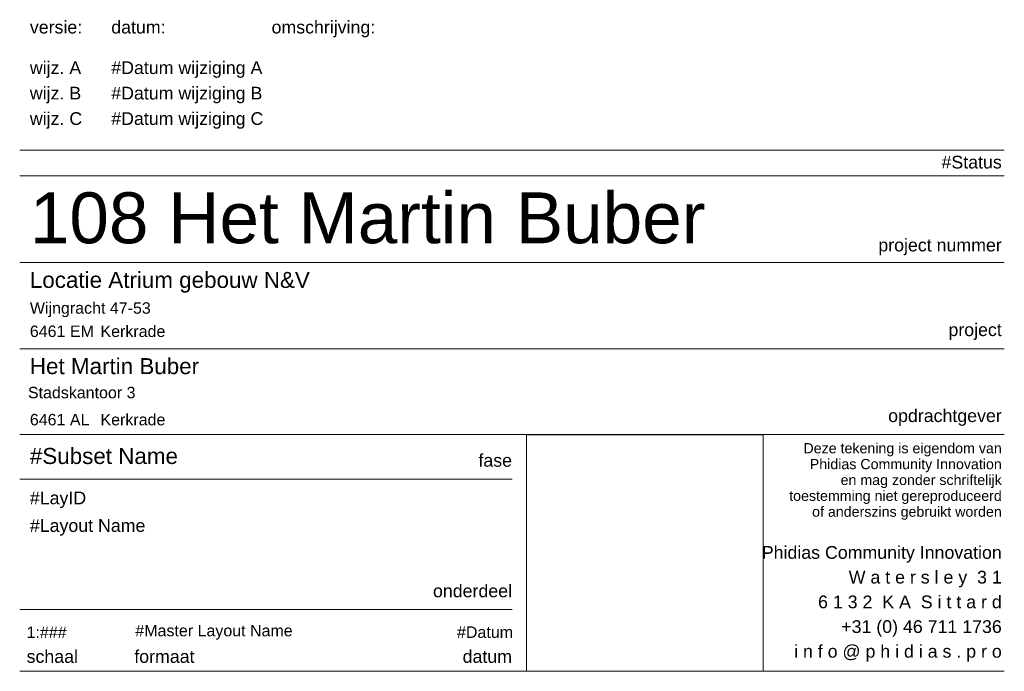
# Model space of a CAD drawing. Header units: millimetres. Extents: x -54205 to 99702, y -35458 to 70878.
# Tile 34 of 226: x 99509 to 99702, y -35458 to -35330. Entities that reach past the tile are written whole.
import ezdxf

# ---------------------------------------------------------------- set-up
doc = ezdxf.new("R2010")
doc.units = ezdxf.units.MM
doc.header["$MEASUREMENT"] = 0
doc.header["$XCLIPFRAME"] = 0
doc.styles.add('GENERATED_STYLE_1', font='arial.ttf')
picture_1 = doc.add_image_def('image1.png', size_in_pixel=(1076, 1160))

msp = doc.modelspace()

# ---------------------------------------------------------------- linework, layer by layer
at = {"color": 2, "linetype": 'Continuous', "lineweight": 0}
for points in [[(99702.38, -35355.31), (99508.87, -35355.31)], [(99508.87, -35360.32), (99702.38, -35360.32)], [(99508.87, -35377.41), (99702.38, -35377.41)], [(99508.87, -35394.31), (99702.38, -35394.31)], [(99508.87, -35411.2), (99702.38, -35411.2)], [(99608.5, -35411.2), (99608.5, -35457.71)], [(99655, -35411.2), (99655, -35457.71)], [(99508.87, -35419.95), (99605.63, -35419.95)], [(99508.87, -35445.59), (99605.63, -35445.59)], [(99508.87, -35457.71), (99702.38, -35457.71)]]:
    msp.add_lwpolyline(points, dxfattribs=at)

# ---------------------------------------------------------------- texts
at = {"color": 2, "linetype": 'Continuous', "lineweight": 0, "style": 'GENERATED_STYLE_1'}
for s, insert, char_height, attachment_point in [('\\A1;{\\pql;\\fArial|b0|i0|c0|p0;\\W1.000000;versie\\fArial|b0|i0|c0|p0;\\W1.000000;:}', (99510.87, -35329.88), 2.5, 1), ('\\A1;{\\pql;\\fArial|b0|i0|c0|p0;\\W1.000000;datum\\fArial|b0|i0|c0|p0;\\W1.000000;:}', (99526.87, -35329.88), 2.5, 1), ('\\A1;{\\pql;\\fArial|b0|i0|c0|p0;\\W1.000000;omschrijving\\fArial|b0|i0|c0|p0;\\W1.000000;:}', (99558.37, -35329.88), 2.5, 1), ('\\A1;{\\pql;\\fArial|b0|i0|c0|p0;\\W1.000000;wijz. A}', (99510.87, -35341.1), 2.5, 7), ('\\A1;{\\pql;\\fArial|b0|i0|c0|p0;\\W1.000000;#Datum wijziging A}', (99526.87, -35341.1), 2.5, 7), ('\\A1;{\\pql;\\fArial|b0|i0|c0|p0;\\W1.000000;wijz. \\fArial|b0|i0|c0|p0;\\W1.000000;B}', (99510.87, -35346.1), 2.5, 7), ('\\A1;{\\pql;\\fArial|b0|i0|c0|p0;\\W1.000000;#Datum wijziging B}', (99526.87, -35346.1), 2.5, 7), ('\\A1;{\\pql;\\fArial|b0|i0|c0|p0;\\W1.000000;wijz. \\fArial|b0|i0|c0|p0;\\W1.000000;C}', (99510.87, -35351.1), 2.5, 7), ('\\A1;{\\pql;\\fArial|b0|i0|c0|p0;\\W1.000000;#Datum wijziging C}', (99526.87, -35351.1), 2.5, 7), ('\\A1;{\\pql;\\fArial|b0|i0|c0|p0;\\W1.000000;108 Het Martin Buber}', (99510.87, -35363.6), 10, 1), ('\\A1;{\\pqr;\\fArial|b0|i0|c0|p0;\\W1.000000;project\\fArial|b0|i0|c0|p0;\\W1.000000; nummer}', (99701.88, -35375.95), 2.5, 9), ('\\A1;{\\pql;\\fArial|b0|i0|c0|p0;\\W1.000000;Locatie Atrium gebouw N&V}', (99510.87, -35383.32), 3.15, 7), ('\\A1;{\\pql;\\fArial|b0|i0|c0|p0;\\W1.000000;Wijngracht 47-53}', (99510.87, -35388.12), 2.25, 7), ('\\A1;{\\pql;\\fArial|b0|i0|c0|p0;\\W1.000000;6461 EM}', (99510.87, -35392.05), 2.25, 7), ('\\A1;{\\pql;\\fArial|b0|i0|c0|p0;\\W1.000000;Kerkrade}', (99524.75, -35392.05), 2.25, 7), ('\\A1;{\\pqr;\\fArial|b0|i0|c0|p0;\\W1.000000;project}', (99701.88, -35392.59), 2.5, 9), ('\\A1;{\\pql;\\fArial|b0|i0|c0|p0;\\W1.000000;Het Martin Buber}', (99510.87, -35399.36), 3.15, 7), ('\\A1;{\\pqr;\\fArial|b0|i0|c0|p0;\\W1.000000;Stadskantoor 3}', (99531.63, -35404.09), 2.25, 9), ('\\A1;{\\pql;\\fArial|b0|i0|c0|p0;\\W1.000000;6461 AL}', (99510.87, -35409.41), 2.25, 7), ('\\A1;{\\pql;\\fArial|b0|i0|c0|p0;\\W1.000000;Kerkrade}', (99524.75, -35409.41), 2.25, 7), ('\\A1;{\\pqr;\\fArial|b0|i0|c0|p0;\\W1.000000;opdrachtgever}', (99701.88, -35409.48), 2.5, 9), ('\\A1;{\\pql;\\fArial|b0|i0|c0|p0;\\W1.000000;#Subset Name}', (99510.87, -35413.82), 3.15, 1), ('\\A1;{\\pqr;\\fArial|b0|i0|c0|p0;\\W1.000000;fase}', (99605.63, -35417.54), 2.5, 9), ('\\A1;{\\pql;\\fArial|b0|i0|c0|p0;\\W1.000000;#LayID}', (99510.87, -35425.64), 2.5, 7), ('\\A1;{\\pql;\\fArial|b0|i0|c0|p0;\\W1.000000;#Layout Name\\fArial|b0|i0|c0|p0;\\W1.000000; }', (99510.87, -35427.81), 2.5, 1), ('\\A1;{\\pqr;\\fArial|b0|i0|c0|p0;\\W1.000000;onderdeel}', (99605.63, -35443.19), 2.5, 9), ('\\A1;{\\pql;\\fArial|b0|i0|c0|p0;\\W1.000000;1:###}', (99510.23, -35451.17), 2.25, 7), ('\\A1;{\\pql;\\fArial|b0|i0|c0|p0;\\W1.000000;#Master Layout Name}', (99531.6, -35451.51), 2.25, 7), ('\\A1;{\\pql;\\fArial|b0|i0|c0|p0;\\W1.000000;#Datum}', (99594.82, -35451.17), 2.25, 7), ('\\A1;{\\pql;\\fArial|b0|i0|c0|p0;\\W1.000000;schaal}', (99510.23, -35456.08), 2.5, 7), ('\\A1;{\\pqr;\\fArial|b0|i0|c0|p0;\\W1.000000;formaat}', (99543.23, -35456.08), 2.5, 9), ('\\A1;{\\pqr;\\fArial|b0|i0|c0|p0;\\W1.000000;datum}', (99605.63, -35456.08), 2.5, 9)]:
    msp.add_mtext(s, dxfattribs=dict(at, insert=insert, char_height=char_height, attachment_point=attachment_point))
at = {"color": 251, "linetype": 'Continuous', "lineweight": 0, "true_color": 0x636f72, "insert": (99701.88, -35358.94), "char_height": 2.5, "attachment_point": 9, "style": 'GENERATED_STYLE_1'}
msp.add_mtext('\\A1;{\\pqr;\\fArial|b0|i0|c0|p0;\\W1.000000;#Status}', dxfattribs=at)
at = {"color": 2, "linetype": 'Continuous', "lineweight": 0, "attachment_point": 9, "style": 'GENERATED_STYLE_1'}
for s, insert, char_height, line_spacing_factor in [('\\A1;{\\pqr;\\fArial|b0|i0|c0|p0;\\W1.000000;Deze tekening is eigendom van\\P\\pqr;\\fArial|b0|i0|c0|p0;\\W1.000000;Phidias Community Innovation\\P\\pqr;\\fArial|b0|i0|c0|p0;\\W1.000000;en mag zonder schriftelijk\\P\\pqr;\\fArial|b0|i0|c0|p0;\\W1.000000;toestemming niet gereproduceerd\\P\\pqr;\\fArial|b0|i0|c0|p0;\\W1.000000;of anderszins gebruikt worden}', (99701.88, -35427.94), 2, 0.935089), ('\\A1;{\\pqr;\\fArial|b0|i0|c0|p0;\\W1.000000;Phidias Community Innovation\\P\\pqr;\\fArial|b0|i0|c0|p0;\\W1.000000;W a t e r s l e y  3 1\\P\\pqr;\\fArial|b0|i0|c0|p0;\\W1.000000;6 1 3 2  K A  S i t t a r d\\P\\pqr;\\fArial|b0|i0|c0|p0;\\W1.000000;+31 (0) 46 711 1736\\P\\pqr;\\fArial|b0|i0|c0|p0;\\W1.000000;i n f o @ p h i d i a s . p r o}', (99701.88, -35455.78), 2.5, 1.165221)]:
    msp.add_mtext(s, dxfattribs=dict(at, insert=insert, char_height=char_height, line_spacing_factor=line_spacing_factor))
at = {"color": 6, "linetype": 'Continuous', "lineweight": 0, "char_height": 0.015, "attachment_point": 7, "style": 'GENERATED_STYLE_1'}
for s, insert in [('\\A1;{\\pql;\\fArial|b0|i0|c0|p0;\\W1.000000;deze tekening is eigendom van}', (99665.72, -35415.38)), ('\\A1;{\\pql;\\fArial|b0|i0|c0|p0;\\W1.000000;Phidias Community Innovation,}', (99665.64, -35418.73)), ('\\A1;{\\pql;\\fArial|b0|i0|c0|p0;\\W1.000000;en mag zonder schriftelijk}', (99665.72, -35422.08)), ('\\A1;{\\pql;\\fArial|b0|i0|c0|p0;\\W1.000000;toestemming niet gereproduceerd}', (99665.76, -35425.42)), ('\\A1;{\\pql;\\fArial|b0|i0|c0|p0;\\W1.000000;of anderszins gebruikt worden}', (99665.72, -35428.76)), ('\\A1;{\\pql;\\fArial|b0|i0|c0|p0;\\W1.000000;Phidias Community Innovation}', (99665.68, -35435.7)), ('\\A1;{\\pql;\\fArial|b0|i0|c0|p0;\\W1.000000;Watersley 31}', (99665.8, -35439.56)), ('\\A1;{\\pql;\\fArial|b0|i0|c0|p0;\\W1.000000;6132 KA Sittard}', (99665.76, -35443.45)), ('\\A1;{\\pql;\\fArial|b0|i0|c0|p0;\\W1.000000;T +31 467111736}', (99665.78, -35447.3))]:
    msp.add_mtext(s, dxfattribs=dict(at, insert=insert))

# ---------------------------------------------------------------- pictures from other files: only their frames are drawn
at = {"linetype": 'Continuous', "lineweight": 0}
image = msp.add_image(picture_1, insert=(99608.5, -35457.71), size_in_units=(46.5, 46.5), dxfattribs=at)
image.set_boundary_path([(-0.5, -0.5), (1075.5, 1159.5)])

doc.saveas('drawing.dxf')
